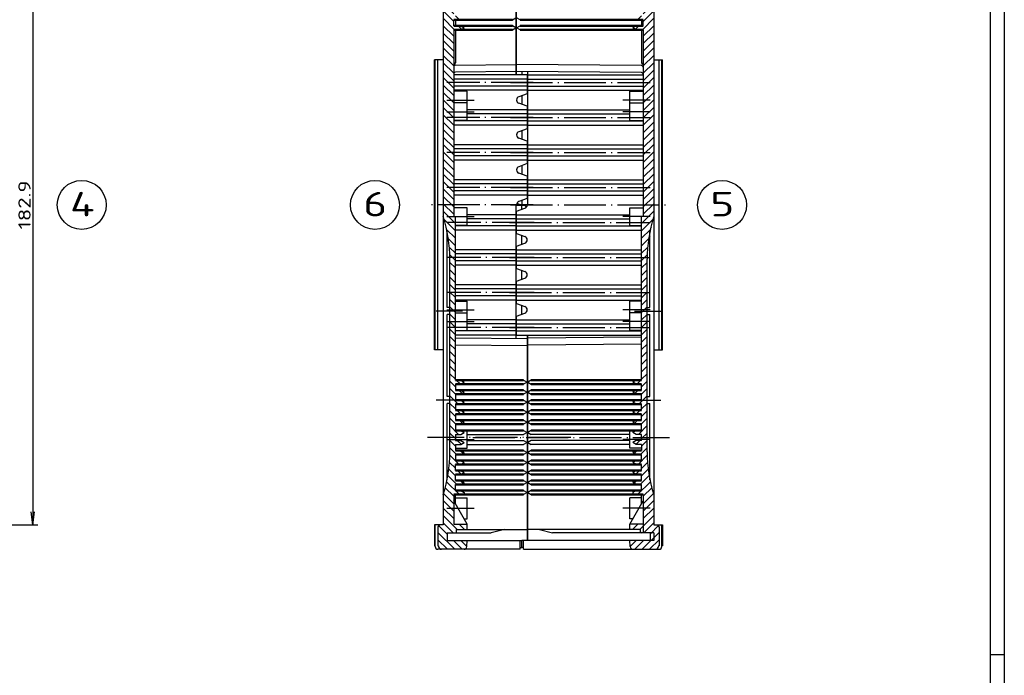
# Model space of a CAD drawing. Extents: x 1 to 840, y 1 to 593.
# Tile 8 of 9: x 559 to 840, y 291 to 479. Entities that reach past the tile are written whole.
import ezdxf
from ezdxf.enums import TextEntityAlignment as Align

# ---------------------------------------------------------------- set-up
doc = ezdxf.new("R2010")
doc.units = 0
doc.header["$LTSCALE"] = 0.5
doc.header["$PDMODE"] = 35
doc.header["$PDSIZE"] = -2
doc.linetypes.add('ACAD_ISO02W100', pattern=[15, 12, -3])
doc.linetypes.add('ACAD_ISO04W100', pattern=[30.5, 24, -3, 0.5, -3])
doc.layers.get('0').update_dxf_attribs({"linetype": 'CONTINUOUS'})
doc.layers.get('DEFPOINTS').update_dxf_attribs({"linetype": 'CONTINUOUS'})
doc.styles.get("Standard").update_dxf_attribs({"font": 'ISOCP.shx', "width": 1.5})
doc.linetypes.add('PH_FREIHAND', pattern='A,0.0001,[131,phoenix.shx,S=1,R=0,X=0,Y=0],-4', length=4.0001)
doc.dimstyles.new('PHOENIX', dxfattribs={"dimtxt": 3.5, "dimasz": 3.72, "dimexe": 1.5, "dimexo": 0, "dimgap": 2, "dimtad": 1, "dimdsep": 46, "dimtxsty": 'STANDARD', "dimblk1": '_OPEN15', "dimblk2": '_OPEN15', "dimsah": 1, "dimcen": 0, "dimclrd": 1, "dimclre": 1, "dimclrt": 5, "dimadec": 0, "dimazin": 0, "dimtfac": 0.666667, "dimtmove": 0, "dimatfit": 0, "dimldrblk": '_OPEN15', "dimfxl": 1, "dimtolj": 1, "dimarcsym": 0})

# ---------------------------------------------------------------- blocks, each defined once
blk = doc.blocks.new('PH_GRPBLK')
at = {"layer": 'DEFPOINTS', "color": 0, "linetype": 'Continuous'}
blk.add_point((0, 0), dxfattribs=at)
blk = doc.blocks.new('_OPEN15', base_point=(1, 0))
at = {"color": 0, "linetype": 'ByBlock'}
for p, q in [((1, 0), (0, 0.132)), ((0, 0), (1, 0)), ((1, 0), (0, -0.132))]:
    blk.add_line(p, q, dxfattribs=at)
blk = doc.blocks.new('*D17')
at = {"color": 1, "linetype": 'ByBlock'}
for p, q in [((518.78, 517), (563.78, 517)), ((562.28, 513.28), (562.28, 337.82)), ((518.78, 334.1), (563.78, 334.1))]:
    blk.add_line(p, q, dxfattribs=at)
at = {"layer": 'DEFPOINTS', "color": 0, "linetype": 'ByBlock'}
for p in [(518.78, 517), (518.78, 334.1), (562.28, 334.1)]:
    blk.add_point(p, dxfattribs=at)
at = {"color": 1, "linetype": 'ByBlock', "xscale": 3.72, "yscale": 3.72, "zscale": 3.72}
for p, rotation in [((562.28, 517), 90), ((562.28, 334.1), 270)]:
    blk.add_blockref('_OPEN15', p, dxfattribs=dict(at, rotation=rotation))
at = {"color": 5, "linetype": 'ByBlock', "insert": (559.93, 425.55), "char_height": 3.5, "attachment_point": 5, "rotation": 90}
blk.add_mtext('\\A1;182.9', dxfattribs=at)

msp = doc.modelspace()

# ---------------------------------------------------------------- hatches: boundary and pattern name
at = {"linetype": 'Continuous'}
h = msp.add_hatch(dxfattribs=at)
h.set_pattern_fill('_U', color=1, scale=1.5, angle=225, style=0, pattern_type=0)
h.set_pattern_definition([(315, (211.9135, 834.178), (-1.0606602, -1.0606602), [])])
edge = h.paths.add_edge_path()
edge.add_arc((685.56415, 327.9), 0.8, 270, 357, ccw=False)
edge.add_line((685.56415, 327.1), (679.11434, 327.1))
edge.add_arc((679.11434, 327.9), 0.8, 180, 270, ccw=False)
edge.add_line((678.31434, 327.9), (678.31434, 328.1))
edge.add_line((678.31434, 328.1), (678.11434, 328.1))
edge.add_line((678.11434, 328.1), (678.11434, 333.5106))
edge.add_arc((678.61434, 333.5106), 0.5, 95, 180, ccw=False)
edge.add_line((678.57076, 334.0087), (679.61434, 334.1))
edge.add_line((679.61434, 334.1), (679.61434, 336.2425))
edge.add_arc((683.11434, 345.61), 10, 249.5126849, 267.134016)
edge.add_line((682.61434, 335.62251), (682.61434, 334.3))
edge.add_line((682.61434, 334.3), (682.61434, 331.8))
edge.add_line((682.61434, 331.8), (680.70434, 331.8))
edge.add_line((680.70434, 331.8), (679.61434, 331.8))
edge.add_line((679.61434, 331.8), (679.61434, 329.6))
edge.add_line((679.61434, 329.6), (680.70434, 329.6))
edge.add_line((680.70434, 329.6), (686.45434, 329.6))
edge.add_line((686.45434, 329.6), (686.36305, 327.85813))
h.paths.add_polyline_path([(680.70434, 329.6), (679.61434, 329.6), (679.61434, 331.8), (680.70434, 331.8)], flags=16)
edge = h.paths.add_edge_path(flags=17)
edge.add_line((686.45434, 332.8), (683.45434, 332.8))
edge.add_line((683.45434, 332.8), (683.45434, 332.1))
edge.add_arc((683.15434, 332.1), 0.3, -90, 0, ccw=False)
edge.add_line((683.15434, 331.8), (682.61434, 331.8))
edge.add_line((682.61434, 331.8), (682.61434, 334.3))
edge.add_line((682.61434, 334.3), (686.45434, 334.3))
edge.add_line((686.45434, 334.3), (686.45434, 332.8))
edge = h.paths.add_edge_path()
edge.add_line((685.61434, 343.315), (685.61434, 342.74))
edge.add_line((685.61434, 342.74), (682.61434, 342.74))
edge.add_line((682.61434, 342.74), (682.61434, 335.62251))
edge.add_arc((683.11434, 345.61), 10, 249.5126849, 267.134016, ccw=False)
edge.add_line((679.61434, 336.2425), (679.61434, 342.74))
edge.add_arc((641.51434, 354.92154), 40, 342.2695937, 360)
edge.add_line((681.51434, 354.92154), (681.51434, 355.48117))
edge.add_arc((683.11434, 345.61), 10, 90, 99.2068962, ccw=False)
edge.add_line((683.11434, 355.61), (683.11434, 355.37))
edge.add_line((683.11434, 355.37), (684.61434, 355.37))
edge.add_line((684.61434, 355.37), (685.61434, 354.795))
edge.add_line((685.61434, 354.795), (684.61434, 354.22))
edge.add_line((684.61434, 354.22), (683.11434, 354.22))
edge.add_line((683.11434, 354.22), (683.11434, 352.5))
edge.add_line((683.11434, 352.5), (684.61434, 352.5))
edge.add_line((684.61434, 352.5), (685.61434, 351.925))
edge.add_line((685.61434, 351.925), (684.61434, 351.35))
edge.add_line((684.61434, 351.35), (683.11434, 351.35))
edge.add_line((683.11434, 351.35), (683.11434, 349.63))
edge.add_line((683.11434, 349.63), (684.61434, 349.63))
edge.add_line((684.61434, 349.63), (685.61434, 349.055))
edge.add_line((685.61434, 349.055), (684.61434, 348.48))
edge.add_line((684.61434, 348.48), (683.11434, 348.48))
edge.add_line((683.11434, 348.48), (683.11434, 346.76))
edge.add_line((683.11434, 346.76), (684.61434, 346.76))
edge.add_line((684.61434, 346.76), (685.61434, 346.185))
edge.add_line((685.61434, 346.185), (684.61434, 345.61))
edge.add_line((684.61434, 345.61), (683.11434, 345.61))
edge.add_line((683.11434, 345.61), (683.11434, 343.89))
edge.add_line((683.11434, 343.89), (684.61434, 343.89))
edge.add_line((684.61434, 343.89), (685.61434, 343.315))
edge = h.paths.add_edge_path()
edge.add_arc((683.11434, 345.61), 10, 90, 99.2068962)
edge.add_line((681.51434, 355.48117), (681.51434, 358.5))
edge.add_line((681.51434, 358.5), (683.11434, 358.5))
edge.add_line((683.11434, 358.5), (683.11434, 358.24))
edge.add_line((683.11434, 358.24), (684.61434, 358.24))
edge.add_line((684.61434, 358.24), (685.61434, 357.665))
edge.add_line((685.61434, 357.665), (684.61434, 357.09))
edge.add_line((684.61434, 357.09), (683.11434, 357.09))
edge.add_line((683.11434, 357.09), (683.11434, 355.61))
h.paths.add_polyline_path([(683.11434, 358.5), (681.51434, 358.5), (681.51434, 359.1), (683.11434, 359.1)])
h.paths.add_polyline_path([(683.11434, 361.11), (684.61434, 361.11), (685.61434, 360.535), (684.61434, 359.96), (683.11434, 359.96), (683.11434, 359.1), (681.51434, 359.1), (681.51434, 369.74), (683.11434, 369.74), (683.11434, 369.72), (684.61434, 369.72), (685.61434, 369.145), (684.61434, 368.57), (683.11434, 368.57), (683.11434, 366.85), (684.61434, 366.85), (685.61434, 366.275), (684.61434, 365.7), (683.11434, 365.7), (683.11434, 363.98), (684.61434, 363.98), (685.61434, 363.405), (684.61434, 362.83), (683.11434, 362.83)])
h.paths.add_polyline_path([(683.11434, 372.59), (684.61434, 372.59), (685.61434, 372.015), (684.61434, 371.44), (683.11434, 371.44), (683.11434, 369.74), (681.51434, 369.74), (681.51434, 390.55), (683.11434, 390.55), (683.11434, 375.46), (684.61434, 375.46), (685.61434, 374.885), (684.61434, 374.31), (683.11434, 374.31)])
h.paths.add_polyline_path([(683.11434, 390.55), (681.51434, 390.55), (681.51434, 392.2), (683.11434, 392.2)])
h.paths.add_polyline_path([(683.11434, 392.2), (681.51434, 392.2), (681.51434, 395.2), (683.11434, 395.2)])
h.paths.add_polyline_path([(683.11434, 395.2), (681.51434, 395.2), (681.51434, 395.55), (683.11434, 395.55)])
h.paths.add_polyline_path([(683.11434, 395.55), (681.51434, 395.55), (681.51434, 400.55), (683.11434, 400.55)])
edge = h.paths.add_edge_path()
edge.add_line((683.11434, 400.55), (681.51434, 400.55))
edge.add_line((681.51434, 400.55), (681.51434, 410.01846))
edge.add_arc((641.51434, 410.01846), 40, 0, 0.7614023)
edge.add_line((681.51081, 410.55), (683.11434, 410.55))
edge.add_line((683.11434, 410.55), (683.11434, 400.55))
edge = h.paths.add_edge_path()
edge.add_line((683.11434, 410.55), (681.51081, 410.55))
edge.add_arc((641.51434, 410.01846), 40, 0.7614023, 17.7304063)
edge.add_line((679.61434, 422.2), (679.61434, 425.55))
edge.add_line((679.61434, 425.55), (682.61434, 425.55))
edge.add_line((682.61434, 425.55), (682.61434, 422.2))
edge.add_line((682.61434, 422.2), (683.11434, 422.2))
edge.add_line((683.11434, 422.2), (683.11434, 410.55))
h.paths.add_polyline_path([(682.61434, 425.55), (679.61434, 425.55), (679.61434, 492), (682.61434, 492), (682.61434, 491.14), (684.61434, 491.14), (685.61434, 490.565), (684.61434, 489.99), (682.61434, 489.99), (682.61434, 488.27), (684.61434, 488.27), (685.61434, 487.695), (684.61434, 487.12), (682.61434, 487.12), (682.61434, 485.4), (684.61434, 485.4), (685.61434, 484.825), (684.61434, 484.25), (682.61434, 484.25), (682.61434, 482.53), (684.61434, 482.53), (685.61434, 481.955), (684.61434, 481.38), (682.61434, 481.38), (682.61434, 479.66), (684.61434, 479.66), (685.61434, 479.085), (684.61434, 478.51), (682.61434, 478.51), (682.61434, 476.79), (684.61434, 476.79), (685.61434, 476.215), (684.61434, 475.64), (682.61434, 475.64)])
edge = h.paths.add_edge_path()
edge.add_line((682.61434, 496.88), (684.61434, 496.88))
edge.add_line((684.61434, 496.88), (685.61434, 496.305))
edge.add_line((685.61434, 496.305), (684.61434, 495.73))
edge.add_line((684.61434, 495.73), (682.61434, 495.73))
edge.add_line((682.61434, 495.73), (682.61434, 494.01))
edge.add_line((682.61434, 494.01), (684.61434, 494.01))
edge.add_line((684.61434, 494.01), (685.61434, 493.435))
edge.add_line((685.61434, 493.435), (684.61434, 492.86))
edge.add_line((684.61434, 492.86), (682.61434, 492.86))
edge.add_line((682.61434, 492.86), (682.61434, 492))
edge.add_line((682.61434, 492), (679.61434, 492))
edge.add_line((679.61434, 492), (679.61434, 517))
edge.add_line((679.61434, 517), (678.57076, 517.0913))
edge.add_arc((678.61434, 517.5894), 0.5, 180, 265, ccw=False)
edge.add_line((678.11434, 517.5894), (678.11434, 523))
edge.add_line((678.11434, 523), (678.31434, 523))
edge.add_line((678.31434, 523), (678.31434, 523.2))
edge.add_arc((679.11434, 523.2), 0.8, 90, 180, ccw=False)
edge.add_line((679.11434, 524), (685.56415, 524))
edge.add_arc((685.56415, 523.2), 0.8, 3, 90, ccw=False)
edge.add_line((686.36305, 523.24187), (686.45434, 521.5))
edge.add_line((686.45434, 521.5), (680.70434, 521.5))
edge.add_line((680.70434, 521.5), (679.61434, 521.5))
edge.add_line((679.61434, 521.5), (679.61434, 519.3))
edge.add_line((679.61434, 519.3), (680.70434, 519.3))
edge.add_line((680.70434, 519.3), (682.61434, 519.3))
edge.add_line((682.61434, 519.3), (682.61434, 516.8))
edge.add_line((682.61434, 516.8), (682.61434, 508.36))
edge.add_line((682.61434, 508.36), (684.61434, 508.36))
edge.add_line((684.61434, 508.36), (685.61434, 507.785))
edge.add_line((685.61434, 507.785), (684.61434, 507.21))
edge.add_line((684.61434, 507.21), (682.61434, 507.21))
edge.add_line((682.61434, 507.21), (682.61434, 505.49))
edge.add_line((682.61434, 505.49), (684.61434, 505.49))
edge.add_line((684.61434, 505.49), (685.61434, 504.915))
edge.add_line((685.61434, 504.915), (684.61434, 504.34))
edge.add_line((684.61434, 504.34), (682.61434, 504.34))
edge.add_line((682.61434, 504.34), (682.61434, 502.62))
edge.add_line((682.61434, 502.62), (684.61434, 502.62))
edge.add_line((684.61434, 502.62), (685.61434, 502.045))
edge.add_line((685.61434, 502.045), (684.61434, 501.47))
edge.add_line((684.61434, 501.47), (682.61434, 501.47))
edge.add_line((682.61434, 501.47), (682.61434, 499.75))
edge.add_line((682.61434, 499.75), (684.61434, 499.75))
edge.add_line((684.61434, 499.75), (685.61434, 499.175))
edge.add_line((685.61434, 499.175), (684.61434, 498.6))
edge.add_line((684.61434, 498.6), (682.61434, 498.6))
edge.add_line((682.61434, 498.6), (682.61434, 496.88))
edge = h.paths.add_edge_path(flags=17)
edge.add_line((686.45434, 516.8), (682.61434, 516.8))
edge.add_line((682.61434, 516.8), (682.61434, 519.3))
edge.add_line((682.61434, 519.3), (683.15434, 519.3))
edge.add_arc((683.15434, 519), 0.3, 0, 90, ccw=False)
edge.add_line((683.45434, 519), (683.45434, 518.3))
edge.add_line((683.45434, 518.3), (686.45434, 518.3))
edge.add_line((686.45434, 518.3), (686.45434, 516.8))
h.paths.add_polyline_path([(680.70434, 519.3), (679.61434, 519.3), (679.61434, 521.5), (680.70434, 521.5)], flags=16)
h = msp.add_hatch(dxfattribs=at)
h.set_pattern_fill('_U', color=1, scale=1.5, angle=225, style=0, pattern_type=0)
h.set_pattern_definition([(225, (1207.5152, 834.178), (1.0606602, -1.0606602), [])])
edge = h.paths.add_edge_path()
edge.add_arc((733.86453, 327.9), 0.8, 183, 270)
edge.add_line((733.86453, 327.1), (740.31434, 327.1))
edge.add_arc((740.31434, 327.9), 0.8, 270, 360)
edge.add_line((741.11434, 327.9), (741.11434, 328.1))
edge.add_line((741.11434, 328.1), (741.31434, 328.1))
edge.add_line((741.31434, 328.1), (741.31434, 333.5106))
edge.add_arc((740.81434, 333.5106), 0.5, 0, 85)
edge.add_line((740.85792, 334.0087), (739.81434, 334.1))
edge.add_line((739.81434, 334.1), (739.81434, 336.2425))
edge.add_arc((736.31434, 345.61), 10, 272.865984, 290.4873151, ccw=False)
edge.add_line((736.81434, 335.62251), (736.81434, 334.3))
edge.add_line((736.81434, 334.3), (736.81434, 331.8))
edge.add_line((736.81434, 331.8), (738.72434, 331.8))
edge.add_line((738.72434, 331.8), (739.81434, 331.8))
edge.add_line((739.81434, 331.8), (739.81434, 329.6))
edge.add_line((739.81434, 329.6), (738.72434, 329.6))
edge.add_line((738.72434, 329.6), (732.97434, 329.6))
edge.add_line((732.97434, 329.6), (733.06563, 327.85813))
h.paths.add_polyline_path([(738.72434, 329.6), (739.81434, 329.6), (739.81434, 331.8), (738.72434, 331.8)], flags=16)
edge = h.paths.add_edge_path(flags=17)
edge.add_line((732.97434, 332.8), (735.97434, 332.8))
edge.add_line((735.97434, 332.8), (735.97434, 332.1))
edge.add_arc((736.27434, 332.1), 0.3, 180, 270)
edge.add_line((736.27434, 331.8), (736.81434, 331.8))
edge.add_line((736.81434, 331.8), (736.81434, 334.3))
edge.add_line((736.81434, 334.3), (732.97434, 334.3))
edge.add_line((732.97434, 334.3), (732.97434, 332.8))
edge = h.paths.add_edge_path()
edge.add_line((736.31434, 343.89), (734.81434, 343.89))
edge.add_line((734.81434, 343.89), (733.81434, 343.315))
edge.add_line((733.81434, 343.315), (733.81434, 342.74))
edge.add_line((733.81434, 342.74), (736.81434, 342.74))
edge.add_line((736.81434, 342.74), (736.81434, 335.62251))
edge.add_arc((736.31434, 345.61), 10, 272.865984, 290.4873151)
edge.add_line((739.81434, 336.2425), (739.81434, 342.74))
edge.add_arc((777.91434, 354.92154), 40, 180, 197.7304063, ccw=False)
edge.add_line((737.91434, 354.92154), (737.91434, 355.48117))
edge.add_arc((736.31434, 345.61), 10, 80.7931038, 90)
edge.add_line((736.31434, 355.61), (736.31434, 355.37))
edge.add_line((736.31434, 355.37), (734.81434, 355.37))
edge.add_line((734.81434, 355.37), (733.81434, 354.795))
edge.add_line((733.81434, 354.795), (734.81434, 354.22))
edge.add_line((734.81434, 354.22), (736.31434, 354.22))
edge.add_line((736.31434, 354.22), (736.31434, 352.5))
edge.add_line((736.31434, 352.5), (734.81434, 352.5))
edge.add_line((734.81434, 352.5), (733.81434, 351.925))
edge.add_line((733.81434, 351.925), (734.81434, 351.35))
edge.add_line((734.81434, 351.35), (736.31434, 351.35))
edge.add_line((736.31434, 351.35), (736.31434, 349.63))
edge.add_line((736.31434, 349.63), (734.81434, 349.63))
edge.add_line((734.81434, 349.63), (733.81434, 349.055))
edge.add_line((733.81434, 349.055), (734.81434, 348.48))
edge.add_line((734.81434, 348.48), (736.31434, 348.48))
edge.add_line((736.31434, 348.48), (736.31434, 346.76))
edge.add_line((736.31434, 346.76), (734.81434, 346.76))
edge.add_line((734.81434, 346.76), (733.81434, 346.185))
edge.add_line((733.81434, 346.185), (734.81434, 345.61))
edge.add_line((734.81434, 345.61), (736.31434, 345.61))
edge.add_line((736.31434, 345.61), (736.31434, 343.89))
edge = h.paths.add_edge_path()
edge.add_arc((736.31434, 345.61), 10, 80.7931038, 90, ccw=False)
edge.add_line((737.91434, 355.48117), (737.91434, 358.5))
edge.add_line((737.91434, 358.5), (736.31434, 358.5))
edge.add_line((736.31434, 358.5), (736.31434, 358.24))
edge.add_line((736.31434, 358.24), (734.81434, 358.24))
edge.add_line((734.81434, 358.24), (733.81434, 357.665))
edge.add_line((733.81434, 357.665), (734.81434, 357.09))
edge.add_line((734.81434, 357.09), (736.31434, 357.09))
edge.add_line((736.31434, 357.09), (736.31434, 355.61))
h.paths.add_polyline_path([(736.31434, 358.5), (737.91434, 358.5), (737.91434, 359.1), (736.31434, 359.1)])
h.paths.add_polyline_path([(733.81434, 360.535), (734.81434, 359.96), (736.31434, 359.96), (736.31434, 359.1), (737.91434, 359.1), (737.91434, 369.74), (736.31434, 369.74), (736.31434, 369.72), (734.81434, 369.72), (733.81434, 369.145), (734.81434, 368.57), (736.31434, 368.57), (736.31434, 366.85), (734.81434, 366.85), (733.81434, 366.275), (734.81434, 365.7), (736.31434, 365.7), (736.31434, 363.98), (734.81434, 363.98), (733.81434, 363.405), (734.81434, 362.83), (736.31434, 362.83), (736.31434, 361.11), (734.81434, 361.11)])
h.paths.add_polyline_path([(736.31434, 372.59), (734.81434, 372.59), (733.81434, 372.015), (734.81434, 371.44), (736.31434, 371.44), (736.31434, 369.74), (737.91434, 369.74), (737.91434, 390.55), (736.31434, 390.55), (736.31434, 375.46), (734.81434, 375.46), (733.81434, 374.885), (734.81434, 374.31), (736.31434, 374.31)])
h.paths.add_polyline_path([(736.31434, 390.55), (737.91434, 390.55), (737.91434, 392.2), (736.31434, 392.2)])
h.paths.add_polyline_path([(736.31434, 392.2), (737.91434, 392.2), (737.91434, 395.2), (736.31434, 395.2)])
h.paths.add_polyline_path([(736.31434, 395.2), (737.91434, 395.2), (737.91434, 395.55), (736.31434, 395.55)])
h.paths.add_polyline_path([(736.31434, 395.55), (737.91434, 395.55), (737.91434, 400.55), (736.31434, 400.55)])
edge = h.paths.add_edge_path()
edge.add_line((736.31434, 400.55), (737.91434, 400.55))
edge.add_line((737.91434, 400.55), (737.91434, 410.01846))
edge.add_arc((777.91434, 410.01846), 40, 179.2385977, 180, ccw=False)
edge.add_line((737.91787, 410.55), (736.31434, 410.55))
edge.add_line((736.31434, 410.55), (736.31434, 400.55))
edge = h.paths.add_edge_path()
edge.add_line((736.31434, 410.55), (737.91787, 410.55))
edge.add_arc((777.91434, 410.01846), 40, 162.2695937, 179.2385977, ccw=False)
edge.add_line((739.81434, 422.2), (739.81434, 425.55))
edge.add_line((739.81434, 425.55), (736.81434, 425.55))
edge.add_line((736.81434, 425.55), (736.81434, 422.2))
edge.add_line((736.81434, 422.2), (736.31434, 422.2))
edge.add_line((736.31434, 422.2), (736.31434, 410.55))
h.paths.add_polyline_path([(736.81434, 425.55), (739.81434, 425.55), (739.81434, 492), (736.81434, 492), (736.81434, 491.14), (734.81434, 491.14), (733.81434, 490.565), (734.81434, 489.99), (736.81434, 489.99), (736.81434, 488.27), (734.81434, 488.27), (733.81434, 487.695), (734.81434, 487.12), (736.81434, 487.12), (736.81434, 485.4), (734.81434, 485.4), (733.81434, 484.825), (734.81434, 484.25), (736.81434, 484.25), (736.81434, 482.53), (734.81434, 482.53), (733.81434, 481.955), (734.81434, 481.38), (736.81434, 481.38), (736.81434, 479.66), (734.81434, 479.66), (733.81434, 479.085), (734.81434, 478.51), (736.81434, 478.51), (736.81434, 476.79), (734.81434, 476.79), (733.81434, 476.215), (734.81434, 475.64), (736.81434, 475.64)])
edge = h.paths.add_edge_path()
edge.add_line((736.81434, 496.88), (734.81434, 496.88))
edge.add_line((734.81434, 496.88), (733.81434, 496.305))
edge.add_line((733.81434, 496.305), (734.81434, 495.73))
edge.add_line((734.81434, 495.73), (736.81434, 495.73))
edge.add_line((736.81434, 495.73), (736.81434, 494.01))
edge.add_line((736.81434, 494.01), (734.81434, 494.01))
edge.add_line((734.81434, 494.01), (733.81434, 493.435))
edge.add_line((733.81434, 493.435), (734.81434, 492.86))
edge.add_line((734.81434, 492.86), (736.81434, 492.86))
edge.add_line((736.81434, 492.86), (736.81434, 492))
edge.add_line((736.81434, 492), (739.81434, 492))
edge.add_line((739.81434, 492), (739.81434, 517))
edge.add_line((739.81434, 517), (740.85792, 517.0913))
edge.add_arc((740.81434, 517.5894), 0.5, 275, 360)
edge.add_line((741.31434, 517.5894), (741.31434, 523))
edge.add_line((741.31434, 523), (741.11434, 523))
edge.add_line((741.11434, 523), (741.11434, 523.2))
edge.add_arc((740.31434, 523.2), 0.8, 0, 90)
edge.add_line((740.31434, 524), (733.86453, 524))
edge.add_arc((733.86453, 523.2), 0.8, 90, 177)
edge.add_line((733.06563, 523.24187), (732.97434, 521.5))
edge.add_line((732.97434, 521.5), (738.72434, 521.5))
edge.add_line((738.72434, 521.5), (739.81434, 521.5))
edge.add_line((739.81434, 521.5), (739.81434, 519.3))
edge.add_line((739.81434, 519.3), (738.72434, 519.3))
edge.add_line((738.72434, 519.3), (736.81434, 519.3))
edge.add_line((736.81434, 519.3), (736.81434, 516.8))
edge.add_line((736.81434, 516.8), (736.81434, 508.36))
edge.add_line((736.81434, 508.36), (734.81434, 508.36))
edge.add_line((734.81434, 508.36), (733.81434, 507.785))
edge.add_line((733.81434, 507.785), (734.81434, 507.21))
edge.add_line((734.81434, 507.21), (736.81434, 507.21))
edge.add_line((736.81434, 507.21), (736.81434, 505.49))
edge.add_line((736.81434, 505.49), (734.81434, 505.49))
edge.add_line((734.81434, 505.49), (733.81434, 504.915))
edge.add_line((733.81434, 504.915), (734.81434, 504.34))
edge.add_line((734.81434, 504.34), (736.81434, 504.34))
edge.add_line((736.81434, 504.34), (736.81434, 502.62))
edge.add_line((736.81434, 502.62), (734.81434, 502.62))
edge.add_line((734.81434, 502.62), (733.81434, 502.045))
edge.add_line((733.81434, 502.045), (734.81434, 501.47))
edge.add_line((734.81434, 501.47), (736.81434, 501.47))
edge.add_line((736.81434, 501.47), (736.81434, 499.75))
edge.add_line((736.81434, 499.75), (734.81434, 499.75))
edge.add_line((734.81434, 499.75), (733.81434, 499.175))
edge.add_line((733.81434, 499.175), (734.81434, 498.6))
edge.add_line((734.81434, 498.6), (736.81434, 498.6))
edge.add_line((736.81434, 498.6), (736.81434, 496.88))
edge = h.paths.add_edge_path(flags=17)
edge.add_line((732.97434, 516.8), (736.81434, 516.8))
edge.add_line((736.81434, 516.8), (736.81434, 519.3))
edge.add_line((736.81434, 519.3), (736.27434, 519.3))
edge.add_arc((736.27434, 519), 0.3, 90, 180)
edge.add_line((735.97434, 519), (735.97434, 518.3))
edge.add_line((735.97434, 518.3), (732.97434, 518.3))
edge.add_line((732.97434, 518.3), (732.97434, 516.8))
h.paths.add_polyline_path([(738.72434, 519.3), (739.81434, 519.3), (739.81434, 521.5), (738.72434, 521.5)], flags=16)

# ---------------------------------------------------------------- linework, layer by layer
at = {"color": 1, "linetype": 'Continuous'}
for p, q in [((840, 593), (840, 1)), ((700.39434, 521.5), (700.39434, 462.75)), ((700.59434, 462.75), (700.59434, 521.5)), ((683.11434, 478.51), (683.11434, 476.79)), ((699.39434, 478.51), (700.39434, 479.085)), ((701.59434, 478.51), (700.59434, 479.085)), ((736.31434, 478.51), (736.31434, 476.79)), ((700.39434, 476.215), (699.39434, 476.79)), ((699.39434, 475.64), (700.39434, 476.215)), ((700.59434, 476.215), (701.59434, 476.79)), ((701.59434, 475.64), (700.59434, 476.215)), ((678.11434, 384.1), (678.11434, 467)), ((683.10998, 465.54916), (700.39434, 465.7)), ((736.3187, 465.41616), (700.59434, 465.72793)), ((741.31434, 384.1), (741.31434, 467)), ((703.59434, 462.75), (682.61434, 462.75)), ((700.39434, 463.7), (683.10998, 463.54916)), ((736.3187, 463.41616), (700.59434, 463.72793)), ((702.09434, 463.71484), (702.09434, 462.75)), ((703.59434, 462.75), (703.59434, 457.35)), ((703.79434, 425.55), (703.79434, 463.67207)), ((703.79434, 462.75), (736.81434, 462.75)), ((703.59434, 461.55), (682.61434, 461.55)), ((703.59434, 459.55), (682.61434, 459.55)), ((703.79434, 461.55), (736.81434, 461.55)), ((703.79434, 459.55), (736.81434, 459.55)), ((703.59434, 458.35), (682.61434, 458.35)), ((703.59434, 457.35), (701.23066, 456.48969)), ((702.09434, 456.80404), (702.09434, 454.29596)), ((703.79434, 458.35), (736.81434, 458.35)), ((703.59434, 453.75), (701.23066, 454.61031)), ((703.59434, 453.75), (703.59434, 447.35)), ((703.59434, 452.75), (686.45434, 452.75)), ((703.59434, 451.55), (686.45434, 451.55)), ((703.79434, 452.75), (732.97434, 452.75)), ((703.79434, 451.55), (732.97434, 451.55)), ((703.59434, 449.55), (682.61434, 449.55)), ((703.59434, 448.35), (682.61434, 448.35)), ((703.79434, 449.55), (736.81434, 449.55)), ((703.79434, 448.35), (736.81434, 448.35)), ((703.59434, 447.35), (701.23066, 446.48969)), ((702.09434, 446.80404), (702.09434, 444.29596)), ((703.59434, 442.75), (682.61434, 442.75)), ((703.59434, 443.75), (701.23066, 444.61031)), ((703.59434, 443.75), (703.59434, 437.35)), ((703.79434, 442.75), (736.81434, 442.75)), ((703.59434, 441.55), (682.61434, 441.55)), ((703.59434, 439.55), (682.61434, 439.55)), ((703.79434, 441.55), (736.81434, 441.55)), ((703.79434, 439.55), (736.81434, 439.55)), ((703.59434, 438.35), (682.61434, 438.35)), ((703.59434, 437.35), (701.23066, 436.48969)), ((702.09434, 436.80404), (702.09434, 434.29596)), ((703.79434, 438.35), (736.81434, 438.35)), ((703.59434, 433.75), (701.23066, 434.61031)), ((703.59434, 433.75), (703.59434, 427.35)), ((703.59434, 432.75), (682.61434, 432.75)), ((703.59434, 431.55), (682.61434, 431.55)), ((703.79434, 432.75), (736.81434, 432.75)), ((703.79434, 431.55), (736.81434, 431.55)), ((703.59434, 429.55), (682.61434, 429.55)), ((703.59434, 428.35), (682.61434, 428.35)), ((703.79434, 429.55), (736.81434, 429.55)), ((703.79434, 428.35), (736.81434, 428.35)), ((700.39434, 425.55), (700.39434, 387.42793)), ((700.39434, 425.55), (700.57268, 425.55)), ((702.59434, 425.4), (700.39434, 425.4)), ((703.59434, 427.35), (701.23066, 426.48969)), ((701.59434, 425.7), (703.79434, 425.7)), ((702.09434, 426.80404), (702.09434, 425.4)), ((702.09434, 424.29596), (702.09434, 425.7)), ((703.79434, 425.55), (703.61599, 425.55)), ((700.39434, 422.75), (686.45434, 422.75)), ((700.59434, 423.75), (702.95801, 424.61031)), ((700.59434, 417.35), (700.59434, 423.75)), ((700.59434, 422.75), (732.97434, 422.75)), ((700.39434, 419.55), (683.11434, 419.55)), ((700.39434, 421.55), (686.45434, 421.55)), ((700.59434, 421.55), (732.97434, 421.55)), ((700.59434, 419.55), (736.31434, 419.55)), ((700.39434, 418.35), (683.11434, 418.35)), ((700.59434, 418.35), (736.31434, 418.35)), ((700.59434, 417.35), (702.95801, 416.48969)), ((702.09434, 414.29596), (702.09434, 416.80404)), ((700.59434, 413.75), (702.95801, 414.61031)), ((700.59434, 407.35), (700.59434, 413.75)), ((700.39434, 412.75), (683.11434, 412.75)), ((700.39434, 411.55), (683.11434, 411.55)), ((700.59434, 412.75), (736.31434, 412.75)), ((700.59434, 411.55), (736.31434, 411.55)), ((700.39434, 409.55), (683.11434, 409.55)), ((700.39434, 408.35), (683.11434, 408.35)), ((700.59434, 409.55), (736.31434, 409.55)), ((700.59434, 408.35), (736.31434, 408.35)), ((700.59434, 407.35), (702.95801, 406.48969)), ((702.09434, 404.29596), (702.09434, 406.80404)), ((700.39434, 402.75), (683.11434, 402.75)), ((700.59434, 403.75), (702.95801, 404.61031)), ((700.59434, 397.35), (700.59434, 403.75)), ((700.59434, 402.75), (736.31434, 402.75)), ((700.39434, 401.55), (683.11434, 401.55)), ((700.59434, 401.55), (736.31434, 401.55)), ((700.39434, 399.55), (683.11434, 399.55)), ((700.39434, 398.35), (683.11434, 398.35)), ((700.59434, 399.55), (736.31434, 399.55)), ((700.59434, 398.35), (736.31434, 398.35)), ((700.59434, 397.35), (702.95801, 396.48969)), ((700.59434, 393.75), (702.95801, 394.61031)), ((702.09434, 394.29596), (702.09434, 396.80404)), ((700.39434, 392.75), (686.45434, 392.75)), ((700.39434, 391.55), (686.45434, 391.55)), ((700.59434, 388.35), (700.59434, 393.75)), ((700.59434, 392.75), (732.97434, 392.75)), ((700.59434, 391.55), (732.97434, 391.55)), ((700.39434, 389.55), (683.11434, 389.55)), ((700.59434, 389.55), (736.31434, 389.55)), ((700.39434, 388.35), (683.11434, 388.35)), ((683.11434, 387.57873), (703.59434, 387.4)), ((700.59434, 388.35), (736.31434, 388.35)), ((703.59434, 388.35), (703.59434, 329.6)), ((703.79434, 329.6), (703.79434, 388.35)), ((736.31434, 387.71172), (703.79434, 387.42793)), ((736.31434, 385.71172), (703.79434, 385.42793)), ((683.11434, 385.57873), (703.59434, 385.4)), ((702.59434, 375.46), (703.59434, 374.885)), ((703.59434, 374.885), (702.59434, 374.31)), ((704.79434, 375.46), (703.79434, 374.885)), ((703.79434, 374.885), (704.79434, 374.31)), ((702.59434, 372.59), (703.59434, 372.015)), ((703.59434, 372.015), (702.59434, 371.44)), ((704.79434, 372.59), (703.79434, 372.015)), ((703.79434, 372.015), (704.79434, 371.44)), ((702.59434, 369.72), (703.59434, 369.145)), ((703.59434, 369.145), (702.59434, 368.57)), ((704.79434, 369.72), (703.79434, 369.145)), ((703.79434, 369.145), (704.79434, 368.57)), ((702.59434, 366.85), (703.59434, 366.275)), ((703.59434, 366.275), (702.59434, 365.7)), ((704.79434, 366.85), (703.79434, 366.275)), ((703.79434, 366.275), (704.79434, 365.7)), ((702.59434, 363.98), (703.59434, 363.405)), ((703.59434, 363.405), (702.59434, 362.83)), ((704.79434, 363.98), (703.79434, 363.405)), ((703.79434, 363.405), (704.79434, 362.83)), ((702.59434, 361.11), (703.59434, 360.535)), ((703.59434, 360.535), (702.59434, 359.96)), ((704.79434, 361.11), (703.79434, 360.535)), ((703.79434, 360.535), (704.79434, 359.96)), ((686.45434, 359.96), (702.59434, 359.96)), ((686.45434, 358.24), (702.59434, 358.24)), ((702.59434, 358.24), (703.59434, 357.665)), ((703.59434, 357.665), (702.59434, 357.09)), ((704.79434, 358.24), (703.79434, 357.665)), ((703.79434, 357.665), (704.79434, 357.09)), ((732.97434, 359.96), (704.79434, 359.96)), ((732.97434, 358.24), (704.79434, 358.24)), ((686.45434, 357.09), (702.59434, 357.09)), ((702.59434, 355.37), (703.59434, 354.795)), ((703.59434, 354.795), (702.59434, 354.22)), ((704.79434, 355.37), (703.79434, 354.795)), ((703.79434, 354.795), (704.79434, 354.22)), ((732.97434, 357.09), (704.79434, 357.09)), ((702.59434, 352.5), (703.59434, 351.925)), ((703.59434, 351.925), (702.59434, 351.35)), ((704.79434, 352.5), (703.79434, 351.925)), ((703.79434, 351.925), (704.79434, 351.35)), ((702.59434, 349.63), (703.59434, 349.055)), ((703.59434, 349.055), (702.59434, 348.48)), ((704.79434, 349.63), (703.79434, 349.055)), ((703.79434, 349.055), (704.79434, 348.48)), ((702.59434, 346.76), (703.59434, 346.185)), ((703.59434, 346.185), (702.59434, 345.61)), ((704.79434, 346.76), (703.79434, 346.185)), ((703.79434, 346.185), (704.79434, 345.61)), ((702.59434, 343.89), (703.59434, 343.315)), ((704.79434, 343.89), (703.79434, 343.315)), ((703.59434, 343.315), (702.59434, 342.74)), ((703.79434, 343.315), (704.79434, 342.74)), ((836, 297), (840, 297))]:
    msp.add_line(p, q, dxfattribs=at)
at = {"color": 3, "linetype": 'Continuous'}
msp.add_line((836, 589), (836, 5), dxfattribs=at)
at = {"color": 5, "linetype": 'Continuous'}
for p, q in [((679.61434, 517), (679.61434, 334.1)), ((739.81434, 517), (739.81434, 334.1)), ((682.61434, 476.79), (682.61434, 478.51)), ((736.81434, 476.79), (736.81434, 478.51)), ((684.61434, 476.79), (685.61434, 476.215)), ((684.61434, 475.64), (685.61434, 476.215)), ((734.81434, 476.79), (733.81434, 476.215)), ((734.81434, 475.64), (733.81434, 476.215)), ((682.61434, 475.64), (682.61434, 422.2)), ((683.11434, 475.64), (683.11434, 466.2)), ((736.31434, 475.64), (736.31434, 466.2)), ((736.81434, 475.64), (736.81434, 422.2)), ((677.11434, 384.1), (677.11434, 467)), ((679.61434, 467), (677.11434, 467)), ((677.31434, 384.1), (677.31434, 467)), ((677.31434, 457), (677.31434, 467)), ((739.81434, 467), (742.31434, 467)), ((742.11434, 457), (742.11434, 467)), ((742.11434, 384.1), (742.11434, 467)), ((742.31434, 384.1), (742.31434, 467)), ((686.45434, 458.05), (682.61434, 458.05)), ((686.45434, 449.7), (686.45434, 458.05)), ((732.97434, 458.05), (736.81434, 458.05)), ((732.97434, 449.7), (732.97434, 458.05)), ((686.45434, 454.7), (682.61434, 454.7)), ((732.97434, 454.7), (736.81434, 454.7)), ((686.45434, 449.7), (682.61434, 449.7)), ((732.97434, 449.7), (736.81434, 449.7)), ((686.45434, 424.7), (682.61434, 424.7)), ((682.61434, 422.2), (683.11434, 422.2)), ((683.11434, 375.46), (683.11434, 422.2)), ((686.45434, 419.7), (686.45434, 424.7)), ((732.97434, 424.7), (736.81434, 424.7)), ((732.97434, 419.7), (732.97434, 424.7)), ((736.31434, 375.46), (736.31434, 422.2)), ((736.81434, 422.2), (736.31434, 422.2)), ((686.45434, 419.7), (683.11434, 419.7)), ((732.97434, 419.7), (736.31434, 419.7)), ((680.71434, 396.2), (680.71434, 417.97836)), ((738.71434, 396.2), (738.71434, 417.97836)), ((681.51434, 354.92154), (681.51434, 410.01846)), ((737.91434, 354.92154), (737.91434, 410.01846)), ((683.11434, 398.05), (686.45434, 398.05)), ((686.45434, 389.7), (686.45434, 398.05)), ((736.31434, 398.05), (732.97434, 398.05)), ((732.97434, 389.7), (732.97434, 398.05)), ((681.51434, 396.2), (680.71434, 396.2)), ((680.71434, 370.74), (680.71434, 394.2)), ((681.51434, 394.2), (680.71434, 394.2)), ((683.11434, 394.7), (686.45434, 394.7)), ((736.31434, 394.7), (732.97434, 394.7)), ((737.91434, 396.2), (738.71434, 396.2)), ((737.91434, 394.2), (738.71434, 394.2)), ((738.71434, 370.74), (738.71434, 394.2)), ((683.11434, 389.7), (686.45434, 389.7)), ((736.31434, 389.7), (732.97434, 389.7)), ((679.61434, 384.1), (677.11434, 384.1)), ((739.81434, 384.1), (742.31434, 384.1)), ((684.61434, 375.46), (685.61434, 374.885)), ((684.61434, 374.31), (685.61434, 374.885)), ((734.81434, 375.46), (733.81434, 374.885)), ((734.81434, 374.31), (733.81434, 374.885)), ((683.11434, 374.31), (683.11434, 372.59)), ((684.61434, 372.59), (685.61434, 372.015)), ((684.61434, 371.44), (685.61434, 372.015)), ((734.81434, 372.59), (733.81434, 372.015)), ((734.81434, 371.44), (733.81434, 372.015)), ((736.31434, 372.59), (736.31434, 374.31)), ((681.51434, 370.74), (680.71434, 370.74)), ((680.71434, 346.96164), (680.71434, 368.74)), ((681.51434, 368.74), (680.71434, 368.74)), ((683.11434, 371.44), (683.11434, 369.72)), ((684.61434, 369.72), (685.61434, 369.145)), ((684.61434, 368.57), (685.61434, 369.145)), ((734.81434, 369.72), (733.81434, 369.145)), ((734.81434, 368.57), (733.81434, 369.145)), ((736.31434, 369.72), (736.31434, 371.44)), ((737.91434, 370.74), (738.71434, 370.74)), ((737.91434, 368.74), (738.71434, 368.74)), ((738.71434, 346.96164), (738.71434, 368.74)), ((683.11434, 368.57), (683.11434, 366.85)), ((684.61434, 366.85), (685.61434, 366.275)), ((684.61434, 365.7), (685.61434, 366.275)), ((734.81434, 366.85), (733.81434, 366.275)), ((734.81434, 365.7), (733.81434, 366.275)), ((736.31434, 366.85), (736.31434, 368.57)), ((683.11434, 365.7), (683.11434, 363.98)), ((684.61434, 363.98), (685.61434, 363.405)), ((684.61434, 362.83), (685.61434, 363.405)), ((734.81434, 363.98), (733.81434, 363.405)), ((734.81434, 362.83), (733.81434, 363.405)), ((736.31434, 363.98), (736.31434, 365.7)), ((683.11434, 362.83), (683.11434, 361.11)), ((684.61434, 361.11), (685.61434, 360.535)), ((684.61434, 359.96), (685.61434, 360.535)), ((684.80564, 361), (686.45434, 361)), ((686.45434, 356), (686.45434, 361)), ((734.62304, 361), (732.97434, 361)), ((732.97434, 356), (732.97434, 361)), ((734.81434, 361.11), (733.81434, 360.535)), ((734.81434, 359.96), (733.81434, 360.535)), ((736.31434, 361.11), (736.31434, 362.83)), ((683.11434, 359.96), (683.11434, 358.24)), ((683.11434, 359.96), (684.61434, 359.96)), ((683.11434, 358.24), (684.61434, 358.24)), ((684.61434, 358.24), (685.61434, 357.665)), ((684.61434, 357.09), (685.61434, 357.665)), ((734.81434, 358.24), (733.81434, 357.665)), ((734.81434, 357.09), (733.81434, 357.665)), ((736.31434, 359.96), (734.81434, 359.96)), ((736.31434, 358.24), (734.81434, 358.24)), ((736.31434, 358.24), (736.31434, 359.96)), ((683.11434, 357.09), (683.11434, 355.37)), ((683.11434, 357.09), (684.61434, 357.09)), ((683.11434, 356), (686.45434, 356)), ((684.61434, 355.37), (685.61434, 354.795)), ((684.61434, 354.22), (685.61434, 354.795)), ((736.31434, 356), (732.97434, 356)), ((734.81434, 355.37), (733.81434, 354.795)), ((734.81434, 354.22), (733.81434, 354.795)), ((736.31434, 357.09), (734.81434, 357.09)), ((736.31434, 357.09), (736.31434, 355.37)), ((683.11434, 354.22), (683.11434, 352.5)), ((684.61434, 352.5), (685.61434, 351.925)), ((684.61434, 351.35), (685.61434, 351.925)), ((734.81434, 352.5), (733.81434, 351.925)), ((734.81434, 351.35), (733.81434, 351.925)), ((736.31434, 352.5), (736.31434, 354.22)), ((683.11434, 349.63), (683.11434, 351.35)), ((684.61434, 349.63), (685.61434, 349.055)), ((684.61434, 348.48), (685.61434, 349.055)), ((734.81434, 349.63), (733.81434, 349.055)), ((734.81434, 348.48), (733.81434, 349.055)), ((736.31434, 349.63), (736.31434, 351.35)), ((683.11434, 346.76), (683.11434, 348.48)), ((684.61434, 346.76), (685.61434, 346.185)), ((684.61434, 345.61), (685.61434, 346.185)), ((734.81434, 346.76), (733.81434, 346.185)), ((734.81434, 345.61), (733.81434, 346.185)), ((736.31434, 346.76), (736.31434, 348.48)), ((683.11434, 343.89), (683.11434, 345.61)), ((684.61434, 343.89), (685.61434, 343.315)), ((734.81434, 343.89), (733.81434, 343.315)), ((736.31434, 343.89), (736.31434, 345.61)), ((682.61434, 342.74), (682.61434, 334.3)), ((686.45434, 334.3), (682.61434, 340.95108)), ((683.11434, 340.08505), (683.11434, 342.74)), ((683.11434, 341.82), (686.45434, 341.82)), ((685.61434, 343.315), (685.61434, 342.74)), ((686.45434, 335.82), (686.45434, 341.82)), ((736.31434, 341.82), (732.97434, 341.82)), ((732.97434, 335.82), (732.97434, 341.82)), ((732.97434, 334.3), (736.81434, 340.95108)), ((733.81434, 343.315), (733.81434, 342.74)), ((736.31434, 340.08505), (736.31434, 342.74)), ((736.81434, 342.74), (736.81434, 334.3)), ((685.57677, 335.82), (686.45434, 335.82)), ((733.85191, 335.82), (732.97434, 335.82)), ((677.11434, 334.1), (677.11434, 328.1)), ((679.61434, 334.1), (677.11434, 334.1)), ((677.31434, 327.9), (677.31434, 334.1)), ((678.11434, 333.5106), (678.11434, 328.1)), ((679.61434, 334.1), (678.57076, 334.0087)), ((682.61434, 334.3), (686.45434, 334.3)), ((683.45434, 332.8), (703.59434, 332.8)), ((683.45434, 332.1), (683.45434, 332.8)), ((686.45434, 332.8), (686.45434, 334.3)), ((697.09434, 332.8), (693.36229, 331.8)), ((735.97434, 332.8), (703.79434, 332.8)), ((707.09434, 332.8), (710.82639, 331.8)), ((736.81434, 334.3), (732.97434, 334.3)), ((732.97434, 332.8), (732.97434, 334.3)), ((735.97434, 332.1), (735.97434, 332.8)), ((739.81434, 334.1), (742.31434, 334.1)), ((739.81434, 334.1), (740.85792, 334.0087)), ((741.31434, 333.5106), (741.31434, 328.1)), ((742.11434, 327.9), (742.11434, 334.1)), ((742.31434, 334.1), (742.31434, 328.1)), ((680.70434, 331.8), (693.36229, 331.8)), ((680.70434, 331.8), (680.70434, 329.6)), ((680.70434, 329.6), (702.09434, 329.6)), ((686.36305, 327.85813), (686.45434, 329.6)), ((701.59434, 327.1), (701.59434, 329.6)), ((702.09434, 327.6), (702.09434, 329.6)), ((738.72434, 329.6), (702.09434, 329.6)), ((702.09434, 327.6), (702.09434, 329.6)), ((702.59434, 327.1), (702.59434, 329.6)), ((738.72434, 331.8), (710.82639, 331.8)), ((733.06563, 327.85813), (732.97434, 329.6)), ((738.72434, 331.8), (738.72434, 329.6)), ((677.11434, 328.1), (677.31434, 328.1)), ((678.11434, 328.1), (678.31434, 328.1)), ((701.59434, 327.1), (678.11434, 327.1)), ((678.31434, 328.1), (678.31434, 327.9)), ((701.59434, 327.6), (702.09434, 327.6)), ((702.59434, 327.6), (702.09434, 327.6)), ((702.59434, 327.1), (741.31434, 327.1)), ((741.31434, 328.1), (741.11434, 328.1)), ((741.11434, 328.1), (741.11434, 327.9)), ((742.31434, 328.1), (742.11434, 328.1))]:
    msp.add_line(p, q, dxfattribs=at)
at = {"color": 5, "linetype": 'Continuous', "lineweight": 50}
for p, q in [((682.61434, 478.51), (684.61434, 478.51)), ((736.81434, 478.51), (734.81434, 478.51)), ((682.61434, 476.79), (684.61434, 476.79)), ((736.81434, 476.79), (734.81434, 476.79)), ((682.61434, 475.64), (684.61434, 475.64)), ((736.81434, 475.64), (734.81434, 475.64)), ((683.11434, 375.46), (684.61434, 375.46)), ((736.31434, 375.46), (734.81434, 375.46)), ((683.11434, 374.31), (684.61434, 374.31)), ((683.11434, 372.59), (684.61434, 372.59)), ((736.31434, 374.31), (734.81434, 374.31)), ((736.31434, 372.59), (734.81434, 372.59)), ((683.11434, 371.44), (684.61434, 371.44)), ((683.11434, 369.72), (684.61434, 369.72)), ((736.31434, 371.44), (734.81434, 371.44)), ((736.31434, 369.72), (734.81434, 369.72)), ((683.11434, 368.57), (684.61434, 368.57)), ((683.11434, 366.85), (684.61434, 366.85)), ((736.31434, 368.57), (734.81434, 368.57)), ((736.31434, 366.85), (734.81434, 366.85)), ((683.11434, 365.7), (684.61434, 365.7)), ((683.11434, 363.98), (684.61434, 363.98)), ((736.31434, 365.7), (734.81434, 365.7)), ((736.31434, 363.98), (734.81434, 363.98)), ((683.11434, 362.83), (684.61434, 362.83)), ((683.11434, 361.11), (684.61434, 361.11)), ((736.31434, 362.83), (734.81434, 362.83)), ((736.31434, 361.11), (734.81434, 361.11)), ((683.11434, 355.37), (684.61434, 355.37)), ((736.31434, 355.37), (734.81434, 355.37)), ((683.11434, 354.22), (684.61434, 354.22)), ((683.11434, 352.5), (684.61434, 352.5)), ((736.31434, 354.22), (734.81434, 354.22)), ((736.31434, 352.5), (734.81434, 352.5)), ((683.11434, 351.35), (684.61434, 351.35)), ((683.11434, 349.63), (684.61434, 349.63)), ((736.31434, 351.35), (734.81434, 351.35)), ((736.31434, 349.63), (734.81434, 349.63)), ((683.11434, 348.48), (684.61434, 348.48)), ((683.11434, 346.76), (684.61434, 346.76)), ((736.31434, 348.48), (734.81434, 348.48)), ((736.31434, 346.76), (734.81434, 346.76)), ((683.11434, 345.61), (684.61434, 345.61)), ((683.11434, 343.89), (684.61434, 343.89)), ((736.31434, 345.61), (734.81434, 345.61)), ((736.31434, 343.89), (734.81434, 343.89)), ((682.61434, 342.74), (685.61434, 342.74)), ((736.81434, 342.74), (733.81434, 342.74))]:
    msp.add_line(p, q, dxfattribs=at)
at = {"color": 1, "linetype": 'Continuous', "lineweight": 50}
for p, q in [((684.61434, 478.51), (699.39434, 478.51)), ((734.81434, 478.51), (701.59434, 478.51)), ((684.61434, 476.79), (699.39434, 476.79)), ((734.81434, 476.79), (701.59434, 476.79)), ((684.61434, 475.64), (699.39434, 475.64)), ((734.81434, 475.64), (701.59434, 475.64)), ((684.61434, 375.46), (702.59434, 375.46)), ((734.81434, 375.46), (704.79434, 375.46)), ((684.61434, 374.31), (702.59434, 374.31)), ((684.61434, 372.59), (702.59434, 372.59)), ((734.81434, 374.31), (704.79434, 374.31)), ((734.81434, 372.59), (704.79434, 372.59)), ((684.61434, 371.44), (702.59434, 371.44)), ((684.61434, 369.72), (702.59434, 369.72)), ((734.81434, 371.44), (704.79434, 371.44)), ((734.81434, 369.72), (704.79434, 369.72)), ((684.61434, 368.57), (702.59434, 368.57)), ((684.61434, 366.85), (702.59434, 366.85)), ((734.81434, 368.57), (704.79434, 368.57)), ((734.81434, 366.85), (704.79434, 366.85)), ((684.61434, 365.7), (702.59434, 365.7)), ((684.61434, 363.98), (702.59434, 363.98)), ((734.81434, 365.7), (704.79434, 365.7)), ((734.81434, 363.98), (704.79434, 363.98)), ((684.61434, 362.83), (702.59434, 362.83)), ((684.61434, 361.11), (702.59434, 361.11)), ((734.81434, 362.83), (704.79434, 362.83)), ((734.81434, 361.11), (704.79434, 361.11)), ((684.61434, 355.37), (702.59434, 355.37)), ((734.81434, 355.37), (704.79434, 355.37)), ((684.61434, 354.22), (702.59434, 354.22)), ((684.61434, 352.5), (702.59434, 352.5)), ((734.81434, 354.22), (704.79434, 354.22)), ((734.81434, 352.5), (704.79434, 352.5)), ((684.61434, 351.35), (702.59434, 351.35)), ((684.61434, 349.63), (702.59434, 349.63)), ((734.81434, 351.35), (704.79434, 351.35)), ((734.81434, 349.63), (704.79434, 349.63)), ((684.61434, 348.48), (702.59434, 348.48)), ((684.61434, 346.76), (702.59434, 346.76)), ((734.81434, 348.48), (704.79434, 348.48)), ((734.81434, 346.76), (704.79434, 346.76)), ((684.61434, 345.61), (702.59434, 345.61)), ((684.61434, 343.89), (702.59434, 343.89)), ((726.31434, 345.61), (704.79434, 345.61)), ((734.81434, 343.89), (704.79434, 343.89)), ((734.81434, 345.61), (726.31434, 345.61)), ((685.61434, 342.74), (702.59434, 342.74)), ((733.81434, 342.74), (704.79434, 342.74))]:
    msp.add_line(p, q, dxfattribs=at)
at = {"color": 1, "linetype": 'ACAD_ISO04W100'}
for p, q in [((705.29434, 460.55), (680.61434, 460.55)), ((698.89434, 460.55), (738.81434, 460.55)), ((680.61434, 455.55), (688.45434, 455.55)), ((738.81434, 455.55), (730.97434, 455.55)), ((680.61434, 452.2), (688.45434, 452.2)), ((705.29434, 450.55), (680.61434, 450.55)), ((698.89434, 450.55), (738.81434, 450.55)), ((738.81434, 452.2), (730.97434, 452.2)), ((705.29434, 440.55), (680.61434, 440.55)), ((698.89434, 440.55), (738.81434, 440.55)), ((705.29434, 430.55), (680.61434, 430.55)), ((698.89434, 430.55), (738.81434, 430.55)), ((705.29434, 425.55), (675.11434, 425.55)), ((698.89434, 425.55), (744.31434, 425.55)), ((680.61434, 422.2), (688.45434, 422.2)), ((738.81434, 422.2), (730.97434, 422.2)), ((705.59434, 420.55), (680.61434, 420.55)), ((698.59434, 420.55), (738.81434, 420.55)), ((705.59434, 410.55), (680.61434, 410.55)), ((698.59434, 410.55), (738.81434, 410.55)), ((705.59434, 400.55), (680.61434, 400.55)), ((698.59434, 400.55), (738.81434, 400.55)), ((685.11434, 395.2), (677.61434, 395.2)), ((680.61434, 395.55), (688.45434, 395.55)), ((738.81434, 395.55), (730.97434, 395.55)), ((734.31434, 395.2), (741.81434, 395.2)), ((680.61434, 392.2), (688.45434, 392.2)), ((738.81434, 392.2), (730.97434, 392.2)), ((705.59434, 390.55), (680.61434, 390.55)), ((698.59434, 390.55), (738.81434, 390.55)), ((685.11434, 369.74), (677.61434, 369.74)), ((734.31434, 369.74), (741.81434, 369.74)), ((716.09434, 359.1), (675.11434, 359.1)), ((680.61434, 358.5), (688.45434, 358.5)), ((688.09434, 359.1), (744.31434, 359.1)), ((738.81434, 358.5), (730.97434, 358.5)), ((680.61434, 338.82), (688.45434, 338.82)), ((738.81434, 338.82), (730.97434, 338.82))]:
    msp.add_line(p, q, dxfattribs=at)
at = {"color": 5, "linetype": 'ACAD_ISO02W100'}
for p, q in [((736.81434, 334.3), (736.81434, 331.8)), ((739.81434, 331.8), (738.72434, 331.8)), ((739.81434, 329.6), (738.72434, 329.6)), ((739.81434, 331.8), (739.81434, 329.6))]:
    msp.add_line(p, q, dxfattribs=at)
at = {"color": 1, "linetype": 'Continuous'}
for centre in [(576.27684, 425.55), (660.11434, 425.55), (759.31434, 425.55)]:
    msp.add_circle(centre, 7, dxfattribs=at)
for centre, radius, start, end in [((682.61434, 466.2), 0.5, 270, 0), ((683.11434, 465.04918), 0.5, 90.5, 180), ((736.81434, 466.2), 0.5, 180, 270), ((736.31434, 464.91618), 0.5, 0, 89.5), ((683.11434, 463.04918), 0.5, 90.5, 180), ((736.31434, 462.91618), 0.5, 0, 89.5), ((701.57268, 455.55), 1, 110, 250), ((701.57268, 445.55), 1, 110, 250), ((701.57268, 435.55), 1, 110, 250), ((701.57268, 425.55), 1, 110, 180), ((701.59434, 426.7), 1, 214.0279963, 270), ((702.59434, 424.4), 1, 34.0279963, 90), ((702.61599, 425.55), 1, 290, 0), ((702.61599, 415.55), 1, 290, 70), ((702.61599, 405.55), 1, 290, 70), ((702.61599, 395.55), 1, 290, 70)]:
    msp.add_arc(centre, radius, start, end, dxfattribs=at)
at = {"color": 5, "linetype": 'Continuous'}
for centre, radius, start, end in [((641.51434, 410.01846), 40, 0, 17.7304063), ((777.91434, 410.01846), 40, 162.2695937, 180), ((641.51434, 354.92154), 40, 342.2695937, 0), ((777.91434, 354.92154), 40, 180, 197.7304063), ((678.61434, 333.5106), 0.5, 95, 180), ((740.81434, 333.5106), 0.5, 0, 85), ((683.15434, 332.1), 0.3, 270, 0), ((736.27434, 332.1), 0.3, 180, 270), ((678.11434, 327.9), 0.8, 180, 270), ((679.11434, 327.9), 0.8, 180, 270), ((685.56415, 327.9), 0.8, 270, 357), ((733.86453, 327.9), 0.8, 183, 270), ((740.31434, 327.9), 0.8, 270, 0), ((741.31434, 327.9), 0.8, 270, 0)]:
    msp.add_arc(centre, radius, start, end, dxfattribs=at)

# ---------------------------------------------------------------- block references
at = {"color": 1, "linetype": 'ACAD_ISO04W100'}
for p in [(703.59434, 443.75), (736.31434, 375.46)]:
    msp.add_blockref('PH_GRPBLK', p, dxfattribs=at)
at = {"color": 1, "linetype": 'Continuous'}
msp.add_blockref('PH_GRPBLK', (712.09434, 425.55), dxfattribs=at)
at = {"color": 1, "linetype": 'Continuous', "rotation": 180}
msp.add_blockref('PH_GRPBLK', (736.31434, 375.46), dxfattribs=at)
at = {"color": 5, "linetype": 'Continuous', "extrusion": (0, 0, -1), "zscale": -1, "rotation": 180}
msp.add_blockref('PH_GRPBLK', (-681.51434, 357.17619), dxfattribs=at)
at = {"color": 5, "linetype": 'Continuous', "rotation": 180}
msp.add_blockref('PH_GRPBLK', (737.91434, 357.17619), dxfattribs=at)
at = {"color": 1, "linetype": 'PH_FREIHAND', "rotation": 180}
msp.add_blockref('PH_GRPBLK', (726.31434, 345.61), dxfattribs=at)

# ---------------------------------------------------------------- texts
at = {"color": 5, "linetype": 'Continuous', "width": 1.5}
for s, p in [('4', (572.91699, 420.17789)), ('6', (656.75449, 420.17789)), ('5', (755.95449, 420.17789))]:
    msp.add_text(s, height=7, dxfattribs=at).set_placement(p, align=Align.BOTTOM_LEFT)

# ---------------------------------------------------------------- dimensions: what is measured, and where the dimension line sits
at = {"color": 1, "linetype": 'Continuous'}
dim = msp.add_linear_dim(base=(562.27684, 334.1), p1=(518.77684, 517), p2=(518.77684, 334.1), angle=90, dimstyle='PHOENIX', override={"dimgap": 0.6, "dimdec": 10, "dimtdec": 10}, dxfattribs=at)
dim.commit()
dim.dimension.update_dxf_attribs({"geometry": '*D17', "text_midpoint": (559.9265, 425.55)})

doc.saveas('drawing.dxf')
